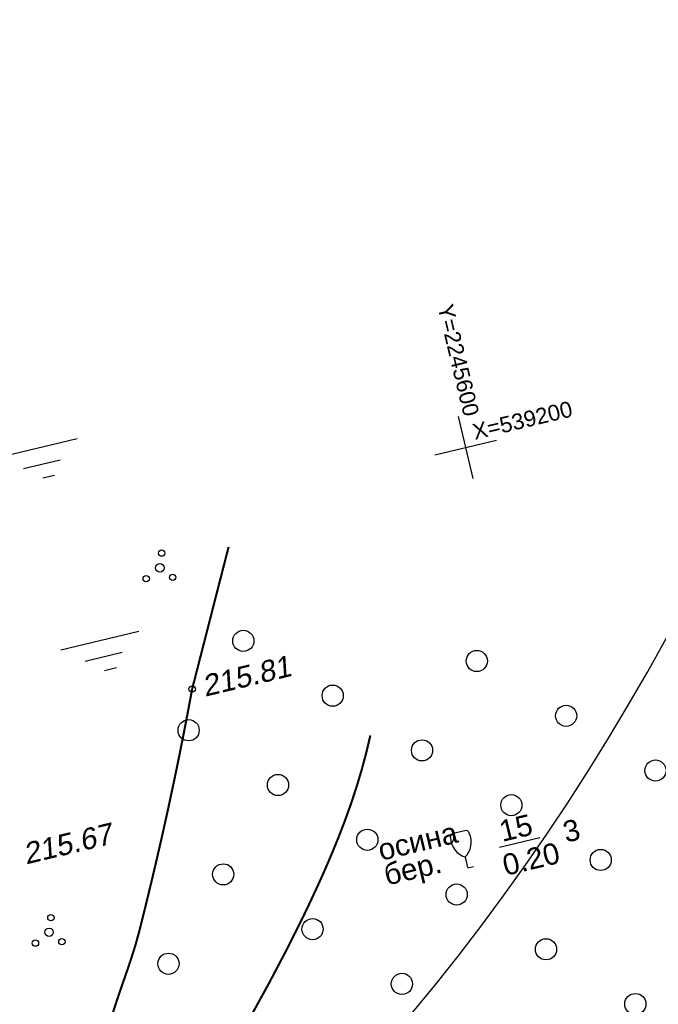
# Model space of a CAD drawing. Header units: millimetres. Extents: x -10 to 1169, y 1 to 1686.
# Tile 18 of 224: x 352 to 383, y 140 to 186. Entities that reach past the tile are written whole.
import ezdxf

# ---------------------------------------------------------------- set-up
doc = ezdxf.new("R2010")
doc.units = ezdxf.units.MM
doc.linetypes.add('AHIDDEN1', pattern=[2, 0.5, -1.5])
for name, color, linetype in [('CONTURS', 7, 'Continuous'), ('COORDS', 7, 'Continuous'), ('IZOLINES', 32, 'Continuous'), ('PDIGIT', 170, 'Continuous'), ('PICKETS', 7, 'Continuous')]:
    doc.layers.add(name, color=color, linetype=linetype)
doc.styles.get("Standard").update_dxf_attribs({"font": 'arial.ttf'})

# ---------------------------------------------------------------- blocks, each defined once
blk = doc.blocks.new('394')
at = {"layer": 'CONTURS', "color": 7, "linetype": 'Continuous'}
for centre, radius in [((0.5222157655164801, 1.348219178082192), 0.3), ((0.029840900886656, 0.0364383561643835), 0.4), ((-1.462204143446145, -0.6558904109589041), 0.3), ((0.9996701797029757, -1.111369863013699), 0.3)]:
    blk.add_circle(centre, radius, dxfattribs=at)
blk = doc.blocks.new('133')
at = {"layer": 'CONTURS', "color": 7, "linetype": 'Continuous', "const_width": 0.2}
for points in [[(-11, 0), (-2, 0)], [(0, 0), (9, 0)]]:
    blk.add_lwpolyline(points, dxfattribs=at)
at = {"layer": 'CONTURS', "color": 7, "linetype": 'Continuous', "const_width": 0.5}
blk.add_lwpolyline([(-6.791280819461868, -0.0028738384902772, 1), (-6.291280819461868, -0.0028738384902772, 1)], format="xyb", close=True, dxfattribs=at)
blk = doc.blocks.new('372')
at = {"layer": 'CONTURS'}
blk.add_circle((0, 0), 1, dxfattribs=at)
blk = doc.blocks.new('390_2')
at = {"layer": 'CONTURS', "color": 7}
for p, q in [((0.6991505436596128, 3.473176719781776), (-0.6905651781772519, 3.473176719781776)), ((0.0023088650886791, 1.057788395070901), (0.0023088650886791, 0.0293004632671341)), ((0.0176911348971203, -0.0024620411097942), (0.5792057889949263, -0.0024620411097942))]:
    blk.add_line(p, q, dxfattribs=at)
at = {"layer": 'CONTURS', "color": 7, "linetype": 'Continuous'}
for centre, radius, start, end in [((1.008602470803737, 2.722503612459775), 1.954260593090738, 167.2458957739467, 239.3760234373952), ((-19.93655262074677, 7.463485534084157), 19.5207581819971, 347.245895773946, 347.6983439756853), ((-0.6490946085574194, 3.257555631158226), 0.2199581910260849, 101.9407673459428, 167.6983439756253), ((-0.6905651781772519, 3.453655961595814), 0.0195207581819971, 90, 101.9407673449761), ((-1.008911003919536, 2.722503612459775), 1.954260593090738, 300.6239765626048, 12.75410422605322), ((0.6487860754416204, 3.257555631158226), 0.2199581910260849, 12.30165602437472, 76.96725551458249), ((19.93624408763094, 7.463485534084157), 19.5207581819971, 192.3016560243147, 192.7541042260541)]:
    blk.add_arc(centre, radius, start, end, dxfattribs=at)

msp = doc.modelspace()

# ---------------------------------------------------------------- linework, layer by layer
at = {"layer": 'CONTURS', "color": 3}
for points in [[(351.4021375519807, 165.4148133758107), (355.093330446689, 166.3011453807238)], [(352.5610262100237, 164.8832761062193), (354.3021453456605, 165.3013549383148)], [(353.4775569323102, 164.4407767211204), (354.0347076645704, 164.5745601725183)], [(354.3215137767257, 156.3244595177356), (358.0127066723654, 157.2107915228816)], [(355.4804024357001, 155.7929222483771), (357.2215215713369, 156.2110010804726)], [(356.3969331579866, 155.3504228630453), (356.9540838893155, 155.4842063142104)]]:
    msp.add_lwpolyline(points, dxfattribs=at)
at = {"layer": 'CONTURS', "linetype": 'AHIDDEN1', "const_width": 0.1}
msp.add_lwpolyline([(360.5321601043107, 154.4724795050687), (362.253932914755, 161.1837691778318)], dxfattribs=at)
at = {"layer": 'CONTURS', "linetype": 'AHIDDEN1', "const_width": 0.1, "flags": 128}
msp.add_lwpolyline([(360.5321601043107, 154.4724795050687), (360.3154152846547, 153.3138549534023), (360.0909383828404, 152.1571369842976), (359.858729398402, 151.0023255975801), (359.6187883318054, 149.849420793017), (359.3711151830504, 148.698422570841), (359.1157099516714, 147.549330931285), (358.8525726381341, 146.4021458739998), (358.5817032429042, 145.2568673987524), (358.3031017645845, 144.1134955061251), (358.0167682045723, 142.9720301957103), (357.8390195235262, 142.3327733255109), (357.6381502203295, 141.6971844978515), (357.4230206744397, 141.0639502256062), (357.2024912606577, 140.4317570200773), (356.9854223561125, 139.7992913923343), (356.7806743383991, 139.1652398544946), (356.5971075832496, 138.5282889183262), (356.4435824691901, 137.8871250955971), (356.3289593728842, 137.2404348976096), (356.2620986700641, 136.5869048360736), (356.2499453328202, 136.417389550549), (356.2350065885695, 136.24256704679), (356.2192176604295, 136.0646085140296), (356.2045137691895, 135.8856851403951), (356.1928301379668, 135.7079681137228), (356.1861019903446, 135.533628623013), (356.1862645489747, 135.3648378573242), (356.1952530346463, 135.2037670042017), (356.2150026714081, 135.0525872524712), (356.2474486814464, 134.9134697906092), (356.4429738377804, 134.5689851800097), (356.7707907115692, 134.3381778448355), (357.2075260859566, 134.2008266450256), (357.7298067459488, 134.1367104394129), (358.3142594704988, 134.1256080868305), (358.9375110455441, 134.1472984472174), (359.5761882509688, 134.1815603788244), (360.2069178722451, 134.2081727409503), (360.8063266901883, 134.2069143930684), (361.3510414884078, 134.1575641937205), (363.5066764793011, 133.7596806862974), (365.6531762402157, 133.2679005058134), (367.7932494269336, 132.7154568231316), (369.9296046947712, 132.1355828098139), (372.0649507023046, 131.5615116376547), (374.2019961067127, 131.0264764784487), (376.3434495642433, 130.5637105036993), (378.4920197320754, 130.2064468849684), (380.650415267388, 129.9879187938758), (382.8213448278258, 129.9413594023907), (383.2189124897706, 129.9548301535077), (383.6169314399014, 129.9756235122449), (384.0152968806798, 130.0019477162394), (384.4139040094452, 130.0320110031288), (384.8126480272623, 130.0640216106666), (385.2114241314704, 130.0961877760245), (385.6101275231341, 130.1267177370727), (386.0086534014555, 130.153819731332), (386.4068969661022, 130.1757019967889), (386.8047534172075, 130.1905727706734), (388.9263165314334, 130.2077100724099), (391.0438128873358, 130.1441078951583), (393.1572424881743, 129.9997662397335), (395.2666053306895, 129.7746851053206), (397.3719014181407, 129.4688644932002), (399.4731307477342, 129.0823044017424), (401.5702933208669, 128.6150048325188), (403.6633891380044, 128.0669657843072), (405.7524181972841, 127.4381872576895), (407.8373804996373, 126.7286692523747)], dxfattribs=at)
at = {"layer": 'CONTURS'}
msp.add_lwpolyline([(375.0436401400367, 147.003949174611), (376.9585801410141, 147.4637660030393)], dxfattribs=at)
at = {"layer": 'CONTURS', "lineweight": 30}
for major_axis, ratio, start_param, end_param in [((-25.18361450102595, -75.93277000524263), 0.5999999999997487, 4.213823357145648, 8.723935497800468), ((-35.02109999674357, -104.2761840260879), 0.7090909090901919, 5.848673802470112, 8.453440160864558), ((-51.52544648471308, -151.4764944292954), 0.7999999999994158, 6.472436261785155, 7.940144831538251)]:
    msp.add_ellipse((346.7710141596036, 193.6152423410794), major_axis=major_axis, ratio=ratio, start_param=start_param, end_param=end_param, dxfattribs=at)
at = {"layer": 'COORDS', "lineweight": -2}
for p, q in [((373.8069896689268, 164.4178221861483), (373.1065377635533, 167.334904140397)), ((371.9982227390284, 165.5261372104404), (374.9153046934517, 166.2265891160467))]:
    msp.add_line(p, q, dxfattribs=at)
at = {"layer": 'COORDS'}
for p, q in [((373.8069896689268, 164.4178221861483), (373.1065377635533, 167.334904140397)), ((371.9982227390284, 165.5261372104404), (374.9153046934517, 166.2265891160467))]:
    msp.add_line(p, q, dxfattribs=at)
at = {"layer": 'IZOLINES', "const_width": 0.1000000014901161}
msp.add_lwpolyline([(368.9486542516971, 152.2789137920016), (368.7549192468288, 151.4541934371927), (368.5352662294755, 150.6363192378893), (368.2911681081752, 149.8256881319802), (368.0247130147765, 149.022368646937), (367.7380649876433, 148.2262303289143), (367.4333762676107, 147.4369819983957), (367.1127125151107, 146.6542170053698), (366.7779935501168, 145.8774598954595), (366.4309497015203, 145.1062102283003), (366.0730922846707, 144.3399808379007), (365.7056963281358, 143.5783290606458), (364.9462457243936, 142.0674741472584), (364.1580920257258, 140.5716307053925), (363.343895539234, 139.090011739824)], dxfattribs=at)
at = {"layer": 'PICKETS', "color": 7, "lineweight": -2}
msp.add_circle((360.5321601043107, 154.4724795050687), 0.15, dxfattribs=at)

# ---------------------------------------------------------------- block references
at = {"layer": 'CONTURS', "lineweight": -2}
for name, p, xscale, yscale, zscale, rotation in [('394', (358.9961267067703, 160.1708429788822), 0.4999999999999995, 0.4999999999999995, 0.4999999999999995, 13.50227474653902), ('372', (362.9508926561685, 156.7446836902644), 0.4999999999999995, 0.4999999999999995, 0.4999999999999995, 13.50227474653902), ('372', (373.9778733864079, 155.793003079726), 0.4999999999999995, 0.4999999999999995, 0.4999999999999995, 13.50227474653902), ('372', (367.1713488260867, 154.1586153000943), 0.4999999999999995, 0.4999999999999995, 0.4999999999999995, 13.50227474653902), ('372', (378.1983295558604, 153.2069346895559), 0.4999999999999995, 0.4999999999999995, 0.4999999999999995, 13.50227474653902), ('372', (360.3648242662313, 152.5242275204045), 0.4999999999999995, 0.4999999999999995, 0.4999999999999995, 13.50227474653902), ('372', (371.3918049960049, 151.5725469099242), 0.4999999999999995, 0.4999999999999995, 0.4999999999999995, 13.50227474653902), ('372', (382.4187857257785, 150.6208662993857), 0.4999999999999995, 0.4999999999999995, 0.4999999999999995, 13.50227474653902), ('372', (364.5852804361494, 149.9381591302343), 0.4999999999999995, 0.4999999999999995, 0.4999999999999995, 13.50227474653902), ('372', (375.6122611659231, 148.9864785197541), 0.4999999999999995, 0.4999999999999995, 0.4999999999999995, 13.50227474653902), ('372', (368.805736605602, 147.3520907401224), 0.4999999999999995, 0.4999999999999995, 0.4999999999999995, 13.50227474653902), ('390_2', (373.5474331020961, 146.0231562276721), 0.4999999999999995, 0.4999999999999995, 0.4999999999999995, 13.50227474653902), ('372', (379.8327173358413, 146.400410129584), 0.4999999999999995, 0.4999999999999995, 0.4999999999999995, 13.50227474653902), ('372', (361.9992120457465, 145.7177029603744), 0.4999999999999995, 0.4999999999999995, 0.4999999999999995, 13.50227474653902), ('372', (373.0261927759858, 144.7660223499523), 0.4999999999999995, 0.4999999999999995, 0.4999999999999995, 13.50227474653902), ('394', (353.7625474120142, 142.9604043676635), 0.4999999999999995, 0.4999999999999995, 0.4999999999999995, 13.50227474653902), ('372', (366.2196682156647, 143.1316345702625), 0.4999999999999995, 0.4999999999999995, 0.4999999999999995, 13.50227474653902), ('372', (377.2466489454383, 142.1799539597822), 0.4999999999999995, 0.4999999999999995, 0.4999999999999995, 13.50227474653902), ('372', (359.4131436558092, 141.4972467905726), 0.4999999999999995, 0.4999999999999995, 0.4999999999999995, 13.50227474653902), ('372', (370.4401243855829, 140.5455661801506), 0.4999999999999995, 0.4999999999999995, 0.4999999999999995, 13.50227474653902), ('133', (352.0476061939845, 139.0954291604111), 0.318414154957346, 0.5, 0.3184141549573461, 163.9123310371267), ('372', (381.4671051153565, 139.5938855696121), 0.4999999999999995, 0.4999999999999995, 0.4999999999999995, 13.50227474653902)]:
    msp.add_blockref(name, p, dxfattribs=dict(at, xscale=xscale, yscale=yscale, zscale=zscale, rotation=rotation))

# ---------------------------------------------------------------- texts
for s, p in [('15', (375.181960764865, 147.2488794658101)), ('осина', (369.4547224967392, 146.3540737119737)), ('3', (378.1883743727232, 147.2071136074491)), ('0.20', (375.3381543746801, 145.6429173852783)), ('бер.', (369.7282504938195, 145.185135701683))]:
    msp.add_text(s, height=0.9999999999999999, rotation=13.50227474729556, dxfattribs=at).set_placement(p)
at = {"layer": 'COORDS', "lineweight": -2}
for s, height, rotation, p in [('Y=2245600', 0.7499999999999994, 283.5022747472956, (372.1157400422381, 172.5318892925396)), ('X=539200', 0.7499999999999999, 13.50227474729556, (373.8845730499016, 166.2361953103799))]:
    msp.add_text(s, height=height, rotation=rotation, dxfattribs=at).set_placement(p)
at = {"layer": 'COORDS'}
for s, height, rotation, p in [('Y=2245600', 0.7499999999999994, 283.5022747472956, (372.1157400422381, 172.5318892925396)), ('X=539200', 0.7499999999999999, 13.50227474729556, (373.8845730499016, 166.2361953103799))]:
    msp.add_text(s, height=height, rotation=rotation, dxfattribs=at).set_placement(p)
at = {"layer": 'PDIGIT', "color": 7, "lineweight": -2, "oblique": 10}
for s, p in [('215.81', (361.1350824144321, 154.1030411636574)), ('215.67', (352.6856686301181, 146.1833432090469))]:
    msp.add_text(s, height=1, rotation=13.50227474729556, dxfattribs=at).set_placement(p)

doc.saveas('drawing.dxf')
